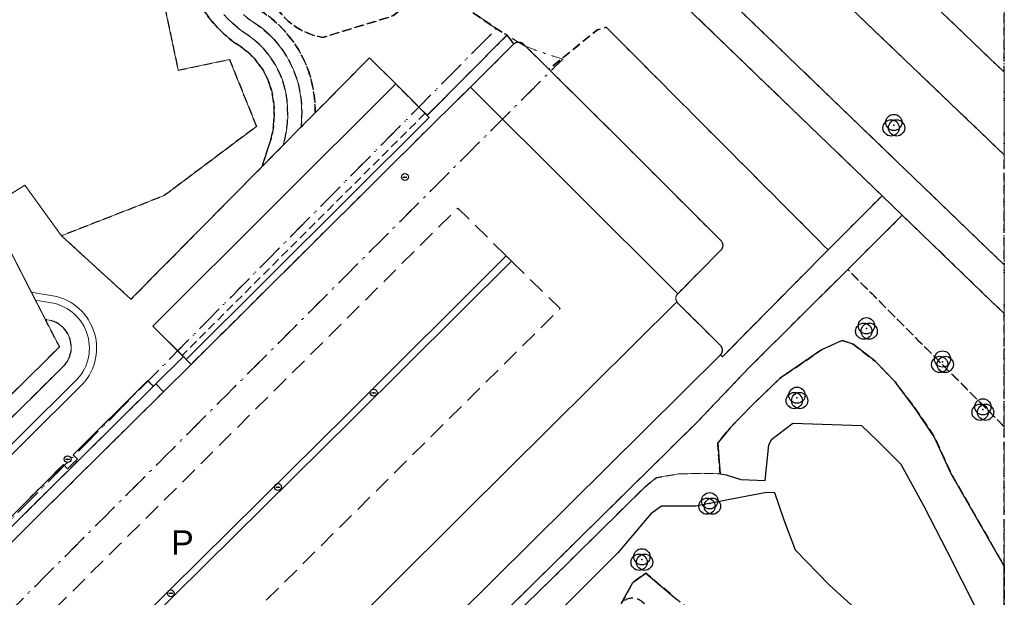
# Model space of a CAD drawing. Header units: millimetres. Extents: x 163952136 to 164152412, y 418752963 to 418954367.
# Tile 7 of 13: x 164079470 to 164152136, y 418811533 to 418854192. Entities that reach past the tile are written whole.
import ezdxf
from ezdxf.enums import TextEntityAlignment as Align

# ---------------------------------------------------------------- set-up
doc = ezdxf.new("R2010")
doc.units = ezdxf.units.MM
doc.header["$LTSCALE"] = 100
for name, pattern in [('DASHDOT', [25.4, 12.7, -6.35, 0, -6.35]), ('DIVIDE', [31.75, 12.7, -6.35, 0, -6.35, 0, -6.35]), ('HIDDEN', [9.525, 6.35, -3.175]), ('HIDDENX2', [19.05, 12.7, -6.35])]:
    doc.linetypes.add(name, pattern=pattern)
for name, color, linetype, lineweight in [('S--L9000_Perceel', 210, 'DIVIDE', 15), ('S--L9020_Pand', 2, 'Continuous', 0), ('S--L9041_Parkeren', 8, 'HIDDENX2', 0), ('S--L9041_Weg', 8, 'Continuous', 0), ('S--L9043_Water', 140, 'Continuous', 0), ('S--T$1--_ADERS_Straatnaam', 8, 'Continuous', 0), ('X--L$7--_Raster', 9, 'DASHDOT', 0)]:
    doc.layers.add(name, color=color, linetype=linetype, lineweight=lineweight)
for name, color, linetype in [('S--L9010_Onbegroeid', 15, 'HIDDEN'), ('S--L9033_Scheiding', 8, 'Continuous'), ('S--L9042_Begroeid', 8, 'HIDDEN'), ('S--L9042_BEPLANTING', 92, 'Continuous'), ('S--L9043_Water_Ondersteunend', 7, 'Continuous'), ('S--L9052_Put', 8, 'Continuous')]:
    doc.layers.add(name, color=color, linetype=linetype)
doc.styles.get("Standard").update_dxf_attribs({"font": 'arial.ttf'})

# ---------------------------------------------------------------- blocks, each defined once
blk = doc.blocks.new('PUT')
at = {"flags": 128}
blk.add_lwpolyline([(-150, 0), (150, 0)], dxfattribs=at)
blk.add_circle((0, 0), 250)
blk.add_point((0, 0))
blk = doc.blocks.new('VEGETATIEOBJECT')
for centre in [(0, 200), (-200, -200), (200, -200)]:
    blk.add_circle(centre, 600)
blk.add_point((0, 0))

msp = doc.modelspace()

# ---------------------------------------------------------------- linework, layer by layer
at = {"layer": 'S--L9000_Perceel', "flags": 128}
for points in [[(164034676, 418769905), (164011358, 418758431), (164015574, 418754367), (164152136, 418754367), (164152136, 418911753), (164129278, 418908797), (164124504, 418931642), (164062543, 418914781), (164064685, 418914044), (164066775, 418912790), (164068599, 418911186), (164069919, 418909127), (164071922, 418904757), (164073093, 418902636), (164074443, 418900624), (164076088, 418898854), (164077885, 418897235), (164079768, 418895721), (164083750, 418892959), (164085703, 418891522), (164089494, 418888496), (164091323, 418886920), (164093086, 418885257), (164094773, 418883511), (164096291, 418881617), (164097666, 418879622), (164098974, 418877581), (164101401, 418873386), (164103592, 418869064), (164104584, 418866861), (164105659, 418864692), (164108081, 418860496), (164109405, 418858465), (164110889, 418856556), (164112662, 418854913), (164114653, 418853526), (164116725, 418852259), (164117999, 418851769), (164119544, 418851288), (164069569, 418801304), (164070466, 418800469), (164040983, 418768823), (164037150, 418772480), (164034676, 418769905)], [(164017429, 418882327), (164017417, 418882174), (164016595, 418881350), (164013288, 418877804), (164011691, 418875994), (164010140, 418874140), (164005481, 418868545), (164003865, 418866746), (164002222, 418864965), (164000818, 418863507), (164000093, 418864197), (163995759, 418859870), (163993497, 418857676), (163978228, 418842896), (164048552, 418786658), (164114653, 418853526), (164112662, 418854913), (164110889, 418856556), (164109405, 418858465), (164108081, 418860496), (164105659, 418864692), (164104584, 418866861), (164103592, 418869064), (164101401, 418873386), (164098974, 418877581), (164097666, 418879622), (164096291, 418881617), (164094773, 418883511), (164093086, 418885257), (164091323, 418886920), (164089494, 418888496), (164085703, 418891522), (164083750, 418892959), (164079768, 418895721), (164077885, 418897235), (164076088, 418898854), (164074443, 418900624), (164073093, 418902636), (164071922, 418904757), (164069919, 418909127), (164068599, 418911186), (164066775, 418912790), (164064685, 418914044), (164062543, 418914781), (164062394, 418914833), (164059961, 418914983), (164056982, 418914508), (164054683, 418913701), (164052433, 418912779), (164050233, 418911768), (164048666, 418911005), (164048221, 418910884), (164017429, 418882327)], [(164003155, 418754367), (164011358, 418758431), (164034676, 418769905), (164037150, 418772480), (164040983, 418768823), (164070466, 418800469), (164069569, 418801304), (164119544, 418851288), (164117999, 418851769), (164116725, 418852259), (164114653, 418853526), (164048552, 418786658), (163978228, 418842896), (163978128, 418842731), (163975138, 418839834), (163970423, 418835484), (163964743, 418830471), (163964367, 418830142), (164026421, 418770616), (163993696, 418754745), (163993883, 418754367), (164003155, 418754367)]]:
    msp.add_lwpolyline(points, dxfattribs=at)
at = {"layer": 'S--L9010_Onbegroeid', "flags": 128}
for points in [[(164037315, 418894060), (164043396, 418900215), (164044719, 418901425), (164046096, 418902573), (164047524, 418903657), (164049000, 418904674), (164050521, 418905623), (164052084, 418906501), (164053685, 418907307), (164053998, 418907465), (164054320, 418907601), (164054651, 418907715), (164054989, 418907806), (164055332, 418907874), (164055680, 418907918), (164056029, 418907939), (164056435, 418907929), (164056840, 418907893), (164057243, 418907833), (164057640, 418907748), (164058032, 418907638), (164058416, 418907505), (164058791, 418907348), (164059156, 418907169), (164059509, 418906967), (164059849, 418906744), (164060174, 418906500), (164061276, 418905546), (164065009, 418902276), (164068230, 418899569), (164070689, 418897668), (164075026, 418894162), (164077045, 418892641), (164078547, 418891580), (164079497, 418890786), (164080415, 418889956), (164081302, 418889092), (164082154, 418888194), (164082972, 418887265), (164083754, 418886305), (164084498, 418885316), (164086495, 418882413), (164088330, 418879965), (164088488, 418879742), (164088661, 418879530), (164088847, 418879329), (164089045, 418879140), (164089256, 418878965), (164089477, 418878804), (164089708, 418878658), (164090192, 418878387), (164090673, 418878113), (164091154, 418877836), (164091632, 418877556), (164092109, 418877274), (164092584, 418876988), (164093058, 418876700), (164093323, 418876550), (164093578, 418876386), (164093824, 418876206), (164094058, 418876013), (164094281, 418875807), (164094492, 418875588), (164094690, 418875357), (164094998, 418874871), (164095270, 418874365), (164095507, 418873841), (164095707, 418873302), (164095868, 418872751), (164095991, 418872189), (164096074, 418871620), (164096104, 418870970), (164096123, 418870319), (164096132, 418869668), (164096129, 418869017), (164096115, 418868366), (164096091, 418867716), (164096055, 418867066), (164095919, 418866448), (164095763, 418865834), (164095586, 418865226), (164095390, 418864624), (164095173, 418864030), (164094937, 418863442), (164094681, 418862863), (164094039, 418861533), (164093929, 418861263), (164093835, 418860987), (164093758, 418860706), (164093698, 418860421), (164093656, 418860133), (164093632, 418859842), (164093625, 418859551), (164093658, 418859088), (164093721, 418858629), (164093814, 418858175), (164093938, 418857728), (164094091, 418857290), (164094272, 418856863), (164094482, 418856450), (164094718, 418856051), (164094980, 418855668), (164095267, 418855304), (164095578, 418854960), (164095911, 418854637), (164096264, 418854337), (164096637, 418854061), (164097027, 418853810), (164097452, 418853484), (164097853, 418853130), (164098229, 418852749), (164098577, 418852342), (164098897, 418851913), (164099186, 418851462), (164099443, 418850993), (164099668, 418850507), (164099858, 418850006), (164100013, 418849494), (164100132, 418848972), (164100194, 418848586), (164100239, 418848198), (164100269, 418847809), (164100282, 418847418), (164100280, 418847027), (164100262, 418846637), (164100227, 418846248), (164101283, 418847318), (164101279, 418847582), (164101268, 418847845), (164101251, 418848108), (164101227, 418848371), (164101196, 418848633), (164101159, 418848894), (164101115, 418849154), (164100980, 418849748), (164100804, 418850331), (164100587, 418850900), (164100332, 418851453), (164100038, 418851987), (164099708, 418852499), (164099343, 418852987), (164098945, 418853448), (164098516, 418853880), (164098057, 418854281), (164097572, 418854649), (164097235, 418854863), (164096913, 418855098), (164096607, 418855355), (164096320, 418855631), (164096051, 418855926), (164095802, 418856238), (164095575, 418856566), (164095370, 418856908), (164095189, 418857263), (164095031, 418857630), (164094898, 418858006), (164094791, 418858390), (164094709, 418858781), (164094654, 418859176), (164094625, 418859574), (164094631, 418859800), (164094650, 418860025), (164094683, 418860249), (164094729, 418860470), (164094788, 418860688), (164094861, 418860903), (164094946, 418861112), (164095585, 418862436), (164096507, 418864346), (164096768, 418868870), (164096795, 418869005), (164096828, 418869140), (164096867, 418869272), (164096911, 418869403), (164096960, 418869532), (164097016, 418869659), (164097076, 418869783), (164097071, 418871702), (164096978, 418872350), (164096840, 418872989), (164096656, 418873617), (164096429, 418874231), (164096158, 418874826), (164095846, 418875401), (164095494, 418875953), (164095260, 418876230), (164095009, 418876494), (164094744, 418876742), (164094465, 418876974), (164094173, 418877190), (164093869, 418877389), (164093554, 418877569), (164093080, 418877857), (164092605, 418878142), (164092128, 418878424), (164091650, 418878704), (164091170, 418878981), (164090688, 418879255), (164090205, 418879526), (164090027, 418879639), (164089857, 418879764), (164089696, 418879900), (164089544, 418880046), (164089402, 418880202), (164089270, 418880367), (164089150, 418880540), (164087307, 418882997), (164085315, 418885893), (164084547, 418886914), (164083740, 418887905), (164082896, 418888864), (164082017, 418889791), (164081102, 418890683), (164080154, 418891540), (164079174, 418892360), (164077635, 418893449), (164075641, 418894950), (164071310, 418898453), (164068857, 418900347), (164065660, 418903035), (164064707, 418903705), (164061308, 418906526), (164060966, 418906875), (164060600, 418907200), (164060214, 418907500), (164059807, 418907772), (164059383, 418908015), (164058944, 418908229), (164058490, 418908413), (164058025, 418908565), (164057551, 418908684), (164057070, 418908771), (164056584, 418908825), (164056526, 418908837), (164056468, 418908851), (164056411, 418908866), (164056354, 418908882), (164056297, 418908900), (164056241, 418908920), (164056186, 418908941), (164055747, 418908927), (164055309, 418908882), (164054876, 418908805), (164054450, 418908698), (164054032, 418908561), (164053625, 418908394), (164053231, 418908199), (164051591, 418907372), (164049991, 418906471), (164048433, 418905498), (164046922, 418904455), (164045459, 418903344), (164044049, 418902168), (164042694, 418900928), (164036609, 418894769), (164009153, 418867927), (164009829, 418867219), (164014255, 418871660), (164037315, 418894060)], [(164096461, 418852948), (164096017, 418853237), (164095592, 418853555), (164095190, 418853900), (164094811, 418854271), (164094458, 418854666), (164094131, 418855084), (164093833, 418855522), (164093564, 418855979), (164093327, 418856453), (164093121, 418856942), (164092947, 418857443), (164092808, 418857954), (164092702, 418858474), (164092631, 418858999), (164092595, 418859528), (164092603, 418859887), (164092632, 418860244), (164092684, 418860599), (164092757, 418860951), (164092852, 418861297), (164092968, 418861636), (164093105, 418861968), (164093750, 418863302), (164093987, 418863840), (164094207, 418864385), (164094408, 418864936), (164094592, 418865495), (164094757, 418866059), (164094903, 418866628), (164095031, 418867201), (164095064, 418867820), (164095087, 418868439), (164095099, 418869058), (164095102, 418869678), (164095094, 418870297), (164095075, 418870916), (164095047, 418871535), (164094974, 418872022), (164094868, 418872504), (164094730, 418872977), (164094559, 418873439), (164094357, 418873889), (164094125, 418874323), (164093863, 418874741), (164093704, 418874924), (164093534, 418875098), (164093354, 418875262), (164093165, 418875415), (164092968, 418875556), (164092763, 418875686), (164092550, 418875804), (164092076, 418876092), (164091600, 418876378), (164091123, 418876661), (164090644, 418876941), (164090164, 418877218), (164089682, 418877492), (164089198, 418877764), (164088912, 418877944), (164088638, 418878142), (164088377, 418878357), (164088131, 418878588), (164087900, 418878835), (164087686, 418879096), (164087489, 418879371), (164085658, 418881812), (164083656, 418884722), (164083598, 418884802), (164083539, 418884882), (164083480, 418884962), (164083421, 418885042), (164083362, 418885121), (164083303, 418885201), (164083243, 418885280), (164082625, 418884437), (164082839, 418884146), (164084846, 418881228), (164086673, 418878792), (164086907, 418878468), (164087162, 418878159), (164087436, 418877867), (164087729, 418877594), (164088038, 418877340), (164088363, 418877107), (164088703, 418876895), (164089188, 418876623), (164089670, 418876348), (164090152, 418876070), (164090631, 418875790), (164091109, 418875506), (164091585, 418875220), (164092060, 418874931), (164092221, 418874843), (164092377, 418874747), (164092528, 418874642), (164092672, 418874528), (164092809, 418874407), (164092939, 418874277), (164093062, 418874141), (164093279, 418873789), (164093472, 418873424), (164093640, 418873046), (164093782, 418872658), (164093898, 418872262), (164093988, 418871858), (164094050, 418871450), (164094077, 418870862), (164094094, 418870274), (164094102, 418869686), (164094100, 418869098), (164094088, 418868509), (164094067, 418867922), (164094037, 418867334), (164093917, 418866804), (164093780, 418866278), (164093626, 418865757), (164093455, 418865241), (164093268, 418864730), (164093065, 418864226), (164092845, 418863729), (164092199, 418862391), (164092036, 418861999), (164091898, 418861597), (164091786, 418861188), (164091699, 418860772), (164091638, 418860352), (164091603, 418859929), (164091595, 418859504), (164091635, 418858911), (164091713, 418858322), (164091831, 418857740), (164091986, 418857167), (164092179, 418856605), (164092408, 418856057), (164092673, 418855525), (164092972, 418855012), (164093305, 418854519), (164093669, 418854050), (164094064, 418853606), (164094486, 418853188), (164094936, 418852800), (164095410, 418852441), (164095906, 418852115), (164096210, 418851876), (164096498, 418851616), (164096767, 418851338), (164097017, 418851042), (164097246, 418850730), (164097454, 418850403), (164097638, 418850063), (164097800, 418849711), (164097937, 418849349), (164098049, 418848978), (164098136, 418848601), (164098203, 418848146), (164098242, 418847687), (164098253, 418847227), (164098236, 418846767), (164098191, 418846309), (164098118, 418845855), (164098018, 418845406), (164097355, 418843338), (164098926, 418844930), (164099060, 418845469), (164099160, 418846016), (164099223, 418846568), (164099251, 418847123), (164099243, 418847679), (164099199, 418848233), (164099119, 418848783), (164099017, 418849231), (164098884, 418849672), (164098721, 418850102), (164098529, 418850520), (164098308, 418850923), (164098061, 418851311), (164097787, 418851681), (164097489, 418852031), (164097168, 418852360), (164096824, 418852666), (164096461, 418852948)]]:
    msp.add_lwpolyline(points, dxfattribs=at)
at = {"layer": 'S--L9020_Pand', "flags": 128}
for points in [[(164055596, 418856814), (164045127, 418848178), (164046107, 418846623), (164040135, 418839256), (164050571, 418820995), (164047471, 418816714), (164048307, 418815320), (164046726, 418812997), (164050525, 418806752), (164053632, 418808698), (164058337, 418806162), (164082397, 418830025), (164077139, 418840265), (164079853, 418841966), (164082561, 418838230), (164090144, 418841202), (164096946, 418846305), (164094955, 418851250), (164091161, 418850465), (164088536, 418862912)], [(164109695, 418846971), (164109539, 418847127), (164107223, 418849449), (164089296, 418831570), (164091551, 418829309), (164091768, 418829092), (164109695, 418846971)]]:
    msp.add_lwpolyline(points, dxfattribs=at)
at = {"layer": 'S--L9033_Scheiding', "flags": 128}
for points in [[(164109539, 418847127), (164115434, 418853057)], [(164053631, 418791569), (164064286, 418802192), (164079213, 418817087), (164089336, 418827115), (164089510, 418827287), (164091492, 418829251), (164091551, 418829309)]]:
    msp.add_lwpolyline(points, dxfattribs=at)
at = {"layer": 'S--L9041_Parkeren', "flags": 128}
msp.add_lwpolyline([(164075247, 418803958), (164076236, 418804894), (164086891, 418815475), (164111807, 418840284), (164115379, 418836740), (164115756, 418836365), (164119359, 418832859), (164107439, 418821030), (164083799, 418797534), (164082867, 418796593), (164067692, 418781515), (164064196, 418785155), (164063831, 418785532), (164060283, 418789058), (164075247, 418803958)], dxfattribs=at)
at = {"layer": 'S--L9041_Weg', "flags": 128}
for points in [[(164152136, 418836081), (164097641, 418888609)], [(164095925, 418886709), (164143115, 418841189), (164144604, 418839753), (164151202, 418833388), (164152136, 418832487), (164152136, 418836081)], [(164152136, 418850304), (164126096, 418875270)], [(164120964, 418874073), (164152136, 418844201), (164152136, 418850304)], [(164094811, 418854271), (164095190, 418853900), (164095592, 418853555), (164096017, 418853237), (164096461, 418852948), (164096824, 418852666), (164097168, 418852360), (164097489, 418852031), (164097787, 418851681), (164098061, 418851311), (164098308, 418850923), (164098529, 418850520), (164098721, 418850102), (164098884, 418849672), (164099017, 418849231), (164099119, 418848783), (164099199, 418848233), (164099243, 418847679), (164099251, 418847123), (164099223, 418846568), (164099160, 418846016), (164099060, 418845469), (164098926, 418844930), (164100227, 418846248), (164100262, 418846637), (164100280, 418847027), (164100282, 418847418), (164100269, 418847809), (164100239, 418848198), (164100194, 418848586), (164100132, 418848972), (164100013, 418849494), (164099858, 418850006), (164099668, 418850507), (164099443, 418850993), (164099186, 418851462), (164098897, 418851913), (164098577, 418852342), (164098229, 418852749), (164097853, 418853130), (164097452, 418853484), (164097027, 418853810), (164096637, 418854061), (164096264, 418854337)], [(164118521, 418850537), (164116652, 418852390), (164116627, 418852414), (164116601, 418852436), (164116573, 418852456), (164116544, 418852474), (164116514, 418852491), (164116482, 418852505), (164116450, 418852517), (164116417, 418852526), (164116384, 418852534), (164116350, 418852539), (164116315, 418852541), (164116281, 418852542), (164116247, 418852540), (164116213, 418852536), (164116179, 418852529), (164116146, 418852520), (164116113, 418852509), (164116082, 418852495), (164116051, 418852480), (164116021, 418852462), (164115993, 418852443), (164115966, 418852421), (164115941, 418852398), (164112744, 418849219), (164128030, 418833953), (164131216, 418837162), (164131239, 418837188), (164131260, 418837215), (164131279, 418837244), (164131296, 418837274), (164131312, 418837305), (164131325, 418837337), (164131336, 418837370), (164131344, 418837403), (164131351, 418837437), (164131355, 418837472), (164131357, 418837506), (164131357, 418837541), (164131354, 418837575), (164131349, 418837609), (164131342, 418837643), (164131333, 418837676), (164131321, 418837709), (164131307, 418837741), (164131292, 418837772), (164131274, 418837801), (164131254, 418837830), (164131232, 418837856), (164131209, 418837882), (164123750, 418845351), (164118521, 418850537)], [(164070829, 418809478), (164082695, 418821340), (164082993, 418821027), (164083265, 418821286), (164083733, 418821733), (164083419, 418822047), (164088915, 418827514), (164089097, 418827341), (164089336, 418827115), (164089510, 418827287), (164091492, 418829251), (164091551, 418829309), (164091462, 418829398), (164089296, 418831570), (164107223, 418849449), (164105284, 418851371), (164101283, 418847318), (164100227, 418846248), (164098926, 418844930), (164097355, 418843338), (164087685, 418833540), (164082561, 418838230), (164079853, 418841966), (164077139, 418840265), (164080316, 418834078), (164081023, 418833952), (164082218, 418833739)], [(164100802, 418806356), (164112308, 418817793), (164127968, 418833359), (164127951, 418833388), (164127937, 418833419), (164127924, 418833450), (164127914, 418833482), (164127906, 418833515), (164127901, 418833549), (164127897, 418833582), (164127896, 418833616), (164127897, 418833650), (164127901, 418833683), (164127906, 418833716), (164127915, 418833749), (164127925, 418833781), (164127937, 418833813), (164127952, 418833843), (164127969, 418833873), (164127987, 418833901), (164128008, 418833928), (164128030, 418833953), (164112744, 418849219), (164110044, 418846559), (164092115, 418828738), (164090095, 418826717), (164080904, 418817615), (164054641, 418791443)], [(164102221, 418797517), (164113622, 418808838), (164129385, 418824388), (164133333, 418828528), (164140577, 418835742), (164144604, 418839753), (164143115, 418841189), (164139135, 418837191), (164136918, 418834963), (164131525, 418829495), (164131333, 418829301), (164131185, 418829447), (164100529, 418799033), (164102221, 418797517)], [(164104092, 418824728), (164115756, 418836365), (164115379, 418836740), (164103719, 418825097), (164090602, 418812144), (164079809, 418801437), (164080215, 418801073), (164090891, 418811689), (164104092, 418824728)], [(164083921, 418827087), (164084110, 418827279), (164084285, 418827483), (164084446, 418827699), (164084592, 418827926), (164084722, 418828162), (164084835, 418828406), (164084932, 418828658), (164085011, 418828915), (164085072, 418829177), (164085115, 418829443), (164085140, 418829711), (164085146, 418829981), (164085134, 418830250), (164085103, 418830517), (164085055, 418830782), (164084988, 418831043), (164084903, 418831299), (164084801, 418831548), (164084683, 418831790), (164084548, 418832023), (164084397, 418832246), (164084232, 418832459), (164084052, 418832659), (164083859, 418832847), (164083654, 418833022), (164083437, 418833181), (164083209, 418833326), (164082973, 418833454), (164082728, 418833566), (164082476, 418833661), (164082218, 418833739), (164081023, 418833952), (164080316, 418834078), (164080620, 418833486), (164080930, 418833430), (164082103, 418833222), (164082325, 418833154), (164082542, 418833070), (164082753, 418832972), (164082957, 418832860), (164083153, 418832734), (164083339, 418832595), (164083516, 418832444), (164083681, 418832281), (164083836, 418832107), (164083978, 418831923), (164084107, 418831730), (164084222, 418831528), (164084324, 418831319), (164084411, 418831103), (164084483, 418830882), (164084540, 418830656), (164084581, 418830427), (164084607, 418830196), (164084616, 418829964), (164084610, 418829732), (164084588, 418829500), (164084550, 418829271), (164084496, 418829044), (164084428, 418828822), (164084344, 418828605), (164084245, 418828395), (164084133, 418828191), (164084006, 418827996), (164083867, 418827810), (164083715, 418827633), (164083552, 418827468), (164052351, 418796472)], [(164052351, 418796472), (164083552, 418827468), (164083715, 418827633), (164083867, 418827810), (164084006, 418827996), (164084133, 418828191), (164084245, 418828395), (164084344, 418828605), (164084428, 418828822), (164084496, 418829044), (164084550, 418829271), (164084588, 418829500), (164084610, 418829732), (164084616, 418829964), (164084607, 418830196), (164084581, 418830427), (164084540, 418830656), (164084483, 418830882), (164084411, 418831103), (164084324, 418831319), (164084222, 418831528), (164084107, 418831730), (164083978, 418831923), (164083836, 418832107), (164083681, 418832281), (164083516, 418832444), (164083339, 418832595), (164083153, 418832734), (164082957, 418832860), (164082753, 418832972), (164082542, 418833070), (164082325, 418833154), (164082103, 418833222), (164080930, 418833430), (164080620, 418833486), (164080744, 418833245), (164081365, 418832035), (164081504, 418832022), (164081641, 418832000), (164081776, 418831968), (164081910, 418831927), (164082039, 418831877), (164082166, 418831818), (164082287, 418831751), (164082404, 418831676), (164082516, 418831592), (164082621, 418831502), (164082721, 418831404), (164082813, 418831300), (164082897, 418831189), (164082974, 418831073), (164083043, 418830952), (164083104, 418830827), (164083155, 418830698), (164083198, 418830565), (164083232, 418830430), (164083256, 418830293), (164083271, 418830155), (164083276, 418830016), (164083271, 418829876), (164083258, 418829738), (164083234, 418829601), (164083202, 418829465), (164083160, 418829333), (164083109, 418829203), (164083049, 418829077), (164082981, 418828956), (164082905, 418828840), (164082821, 418828729), (164082729, 418828624), (164082631, 418828525), (164082526, 418828434), (164077685, 418823625)], [(164082218, 418833739), (164082476, 418833661), (164082728, 418833566), (164082973, 418833454), (164083209, 418833326), (164083437, 418833181), (164083654, 418833022), (164083859, 418832847), (164084052, 418832659), (164084232, 418832459), (164084397, 418832246), (164084548, 418832023), (164084683, 418831790), (164084801, 418831548), (164084903, 418831299), (164084988, 418831043), (164085055, 418830782), (164085103, 418830517), (164085134, 418830250), (164085146, 418829981), (164085140, 418829711), (164085115, 418829443), (164085072, 418829177), (164085011, 418828915), (164084932, 418828658), (164084835, 418828406), (164084722, 418828162), (164084592, 418827926), (164084446, 418827699), (164084285, 418827483), (164084110, 418827279), (164083921, 418827087), (164052724, 418796096)], [(164100529, 418799033), (164131185, 418829447), (164131207, 418829473), (164131228, 418829501), (164131246, 418829530), (164131263, 418829560), (164131278, 418829591), (164131290, 418829623), (164131300, 418829656), (164131308, 418829689), (164131314, 418829723), (164131317, 418829758), (164131318, 418829792), (164131317, 418829826), (164131313, 418829861), (164131307, 418829895), (164131299, 418829928), (164131288, 418829961), (164131275, 418829993), (164131261, 418830024), (164131244, 418830054), (164131225, 418830082), (164131204, 418830110), (164131181, 418830136), (164131157, 418830160), (164128028, 418833280), (164128018, 418833291), (164128009, 418833301), (164128000, 418833312), (164127992, 418833324), (164127984, 418833335), (164127976, 418833347), (164127968, 418833359)], [(164127968, 418833359), (164112308, 418817793), (164100802, 418806356)], [(164092115, 418828738), (164091768, 418829092), (164091551, 418829309), (164091492, 418829251), (164089510, 418827287), (164090095, 418826717), (164092115, 418828738)], [(164052724, 418796096), (164083921, 418827087)]]:
    msp.add_lwpolyline(points, dxfattribs=at)
at = {"layer": 'S--L9042_Begroeid', "flags": 128}
for points in [[(164152136, 418844201), (164120964, 418874073), (164071525, 418921721), (164069504, 418923635), (164068757, 418924319), (164068732, 418924341), (164068705, 418924361), (164068677, 418924379), (164068648, 418924396), (164068618, 418924410), (164068587, 418924422), (164068555, 418924431), (164068522, 418924439), (164068489, 418924444), (164068456, 418924447), (164068423, 418924447), (164068389, 418924445), (164068356, 418924441), (164068323, 418924434), (164068291, 418924425), (164068260, 418924414), (164068229, 418924401), (164068200, 418924385), (164068171, 418924368), (164068144, 418924348), (164068118, 418924327), (164068094, 418924304), (164068072, 418924279), (164065285, 418921422), (164065263, 418921397), (164065243, 418921371), (164065224, 418921343), (164065208, 418921314), (164065193, 418921284), (164065181, 418921253), (164065171, 418921221), (164065163, 418921188), (164065158, 418921155), (164065155, 418921122), (164065154, 418921089), (164065156, 418921055), (164065160, 418921022), (164065166, 418920990), (164065174, 418920957), (164065185, 418920926), (164065198, 418920895), (164065211, 418920868), (164065226, 418920843), (164065242, 418920818), (164065260, 418920794), (164065279, 418920772), (164065300, 418920751), (164065322, 418920731), (164065841, 418920225), (164066648, 418919445), (164067688, 418918453), (164072273, 418913718), (164076889, 418909014), (164081536, 418904340), (164086213, 418899697), (164090922, 418895086), (164097641, 418888609), (164152136, 418836081), (164152136, 418844201)], [(164143115, 418841189), (164095925, 418886709), (164087031, 418895288), (164082608, 418899636), (164078213, 418904011), (164073845, 418908414), (164069505, 418912844), (164064837, 418917582), (164063595, 418918942), (164063081, 418919410), (164063041, 418919446), (164061672, 418917682), (164058417, 418914749), (164059931, 418914991), (164062358, 418914846), (164064649, 418914043), (164066732, 418912788), (164068572, 418911168), (164069867, 418909117), (164071880, 418904754), (164073056, 418902632), (164074403, 418900623), (164076045, 418898848), (164077848, 418897230), (164079739, 418895715), (164085666, 418891517), (164089444, 418888489), (164091288, 418886904), (164093057, 418885245), (164094735, 418883503), (164096239, 418881616), (164097625, 418879616), (164098928, 418877556), (164101372, 418873379), (164103560, 418869063), (164104541, 418866843), (164105614, 418864685), (164108038, 418860493), (164109362, 418858456), (164110988, 418856588), (164112625, 418854914), (164114625, 418853538), (164115434, 418853057), (164115941, 418852398), (164115966, 418852421), (164115993, 418852443), (164116021, 418852462), (164116051, 418852480), (164116082, 418852495), (164116113, 418852509), (164116146, 418852520), (164116179, 418852529), (164116213, 418852536), (164116247, 418852540), (164116281, 418852542), (164116315, 418852541), (164116350, 418852539), (164116384, 418852534), (164116417, 418852526), (164116450, 418852517), (164116482, 418852505), (164116514, 418852491), (164116544, 418852474), (164116573, 418852456), (164116601, 418852436), (164116627, 418852414), (164116652, 418852390), (164118521, 418850537), (164122109, 418853447), (164122761, 418853632), (164123100, 418853292), (164139135, 418837191), (164143115, 418841189)], [(164016562, 418881368), (164011652, 418875999), (164006887, 418870301), (164009153, 418867927), (164036609, 418894769), (164042694, 418900928), (164044049, 418902168), (164045459, 418903344), (164046922, 418904455), (164048433, 418905498), (164049991, 418906471), (164051591, 418907372), (164053231, 418908199), (164053625, 418908394), (164054032, 418908561), (164054450, 418908698), (164054876, 418908805), (164055309, 418908882), (164055747, 418908927), (164056186, 418908941), (164056045, 418909002), (164055909, 418909073), (164055777, 418909153), (164055652, 418909241), (164055532, 418909338), (164055420, 418909443), (164055315, 418909555), (164055218, 418909674), (164055129, 418909800), (164055049, 418909931), (164054978, 418910068), (164054917, 418910208), (164054865, 418910353), (164054824, 418910501), (164054792, 418910652), (164054771, 418910804), (164054760, 418910957), (164054760, 418911111), (164054770, 418911264), (164054791, 418911416), (164054822, 418911567), (164054863, 418911715), (164054914, 418911860), (164054975, 418912001), (164055045, 418912138), (164055125, 418912269), (164055213, 418912395), (164055711, 418912604), (164056221, 418912779), (164056742, 418912921), (164057271, 418913028), (164057806, 418913101), (164058345, 418913138), (164058885, 418913140), (164059424, 418913107), (164059959, 418913038), (164060489, 418912934), (164061011, 418912796), (164061523, 418912624), (164062022, 418912419), (164062507, 418912182), (164062975, 418911913), (164066457, 418909629), (164066803, 418909356), (164067128, 418909059), (164067431, 418908739), (164067711, 418908399), (164067964, 418908038), (164068192, 418907661), (164068391, 418907268), (164068436, 418907065), (164068468, 418906859), (164068487, 418906651), (164068492, 418906442), (164068484, 418906234), (164068462, 418906027), (164068426, 418905821), (164068378, 418905619), (164068316, 418905419), (164068242, 418905225), (164068155, 418905035), (164068056, 418904852), (164067946, 418904675), (164067824, 418904506), (164067692, 418904345), (164067549, 418904193), (164067397, 418904050), (164067299, 418903949), (164067195, 418903855), (164067085, 418903767), (164066969, 418903688), (164066847, 418903617), (164066722, 418903554), (164066592, 418903499), (164066459, 418903454), (164066323, 418903417), (164066185, 418903390), (164066046, 418903372), (164065906, 418903363), (164065765, 418903365), (164065625, 418903375), (164065486, 418903395), (164065348, 418903424), (164065213, 418903463), (164065081, 418903510), (164064952, 418903567), (164064827, 418903632), (164064707, 418903705), (164065660, 418903035), (164068857, 418900347), (164071310, 418898453), (164075641, 418894950), (164077635, 418893449), (164079174, 418892360), (164080154, 418891540), (164081102, 418890683), (164082017, 418889791), (164082896, 418888864), (164083740, 418887905), (164084547, 418886914), (164085315, 418885893), (164087307, 418882997), (164089150, 418880540), (164089270, 418880367), (164089402, 418880202), (164089544, 418880046), (164089696, 418879900), (164089857, 418879764), (164090027, 418879639), (164090205, 418879526), (164090688, 418879255), (164091170, 418878981), (164091650, 418878704), (164092128, 418878424), (164092605, 418878142), (164093080, 418877857), (164093554, 418877569), (164093869, 418877389), (164094173, 418877190), (164094465, 418876974), (164094744, 418876742), (164095009, 418876494), (164095260, 418876230), (164095494, 418875953), (164095846, 418875401), (164096158, 418874826), (164096429, 418874231), (164096656, 418873617), (164096840, 418872989), (164096978, 418872350), (164097071, 418871702), (164097076, 418869783), (164097182, 418869973), (164097299, 418870156), (164097429, 418870330), (164097570, 418870495), (164097722, 418870651), (164097883, 418870796), (164098054, 418870931), (164098234, 418871053), (164098421, 418871164), (164098557, 418871230), (164098697, 418871286), (164098841, 418871333), (164098987, 418871370), (164099136, 418871397), (164099286, 418871414), (164099437, 418871420), (164099588, 418871416), (164099738, 418871402), (164099888, 418871378), (164100035, 418871344), (164100179, 418871299), (164100320, 418871245), (164100457, 418871182), (164100590, 418871109), (164100717, 418871027), (164100838, 418870937), (164100953, 418870839), (164101061, 418870733), (164101162, 418870621), (164101254, 418870501), (164101338, 418870376), (164101414, 418870245), (164102125, 418869047), (164105137, 418863252), (164107953, 418858051), (164108033, 418857890), (164108103, 418857723), (164108161, 418857552), (164108208, 418857378), (164108242, 418857201), (164108265, 418857022), (164108276, 418856842), (164108275, 418856662), (164108262, 418856482), (164108237, 418856303), (164108199, 418856127), (164108151, 418855953), (164108090, 418855783), (164108019, 418855618), (164107936, 418855457), (164107843, 418855303), (164107740, 418855155), (164107627, 418855014), (164107505, 418854881), (164107374, 418854757), (164107236, 418854642), (164107090, 418854536), (164106937, 418854440), (164101850, 418852888), (164101499, 418852954), (164101153, 418853045), (164100815, 418853161), (164100486, 418853300), (164100168, 418853464), (164099863, 418853649), (164099572, 418853856), (164099296, 418854084), (164099038, 418854331), (164098798, 418854595), (164098578, 418854877), (164098378, 418855173), (164098201, 418855483), (164098046, 418855806), (164097915, 418856138), (164096463, 418859779), (164096306, 418860853), (164096507, 418864346), (164095585, 418862436), (164094946, 418861112), (164094861, 418860903), (164094788, 418860688), (164094729, 418860470), (164094683, 418860249), (164094650, 418860025), (164094631, 418859800), (164094625, 418859574), (164094654, 418859176), (164094709, 418858781), (164094791, 418858390), (164094898, 418858006), (164095031, 418857630), (164095189, 418857263), (164095370, 418856908), (164095575, 418856566), (164095802, 418856238), (164096051, 418855926), (164096320, 418855631), (164096607, 418855355), (164096913, 418855098), (164097235, 418854863), (164097572, 418854649), (164098057, 418854281), (164098516, 418853880), (164098945, 418853448), (164099343, 418852987), (164099708, 418852499), (164100038, 418851987), (164100332, 418851453), (164100587, 418850900), (164100804, 418850331), (164100980, 418849748), (164101115, 418849154), (164101159, 418848894), (164101196, 418848633), (164101227, 418848371), (164101251, 418848108), (164101268, 418847845), (164101279, 418847582), (164101283, 418847318), (164105284, 418851371), (164107223, 418849449), (164109389, 418847278), (164109539, 418847127), (164115434, 418853057), (164114625, 418853538), (164112625, 418854914), (164110988, 418856588), (164109362, 418858456), (164108038, 418860493), (164105614, 418864685), (164104541, 418866843), (164103560, 418869063), (164101372, 418873379), (164098928, 418877556), (164097625, 418879616), (164096239, 418881616), (164094735, 418883503), (164093057, 418885245), (164091288, 418886904), (164089444, 418888489), (164085666, 418891517), (164079739, 418895715), (164077848, 418897230), (164076045, 418898848), (164074403, 418900623), (164073056, 418902632), (164071880, 418904754), (164069867, 418909117), (164068572, 418911168), (164066732, 418912788), (164064649, 418914043), (164062358, 418914846), (164059931, 418914991), (164058417, 418914749), (164056943, 418914513), (164054638, 418913711), (164052401, 418912788), (164045846, 418909650), (164041654, 418907198), (164039790, 418905622), (164038134, 418903917), (164036581, 418902052), (164035163, 418900077), (164032643, 418895940), (164031191, 418893991), (164029555, 418892220), (164027715, 418890638), (164021903, 418886276), (164018262, 418883072), (164016562, 418881368)], [(164092199, 418862391), (164092845, 418863729), (164093065, 418864226), (164093268, 418864730), (164093455, 418865241), (164093626, 418865757), (164093780, 418866278), (164093917, 418866804), (164094037, 418867334), (164094067, 418867922), (164094088, 418868509), (164094100, 418869098), (164094102, 418869686), (164094094, 418870274), (164094077, 418870862), (164094050, 418871450), (164093988, 418871858), (164093898, 418872262), (164093782, 418872658), (164093640, 418873046), (164093472, 418873424), (164093279, 418873789), (164093062, 418874141), (164092939, 418874277), (164092809, 418874407), (164092672, 418874528), (164092528, 418874642), (164092377, 418874747), (164092221, 418874843), (164092060, 418874931), (164091585, 418875220), (164091109, 418875506), (164090631, 418875790), (164090152, 418876070), (164089670, 418876348), (164089188, 418876623), (164088703, 418876895), (164088363, 418877107), (164088038, 418877340), (164087729, 418877594), (164087436, 418877867), (164087162, 418878159), (164086907, 418878468), (164086673, 418878792), (164084846, 418881228), (164082839, 418884146), (164082625, 418884437), (164079712, 418880463), (164092710, 418873187), (164092578, 418868091), (164088536, 418862912), (164091161, 418850465), (164094955, 418851250), (164096946, 418846305), (164090317, 418841332), (164090144, 418841202), (164085120, 418839233), (164082561, 418838230), (164087685, 418833540), (164097355, 418843338), (164098018, 418845406), (164098118, 418845855), (164098191, 418846309), (164098236, 418846767), (164098253, 418847227), (164098242, 418847687), (164098203, 418848146), (164098136, 418848601), (164098049, 418848978), (164097937, 418849349), (164097800, 418849711), (164097638, 418850063), (164097454, 418850403), (164097246, 418850730), (164097017, 418851042), (164096767, 418851338), (164096498, 418851616), (164096210, 418851876), (164095906, 418852115), (164095410, 418852441), (164094936, 418852800), (164094486, 418853188), (164094064, 418853606), (164093669, 418854050), (164093305, 418854519), (164092972, 418855012), (164092673, 418855525), (164092408, 418856057), (164092179, 418856605), (164091986, 418857167), (164091831, 418857740), (164091713, 418858322), (164091635, 418858911), (164091595, 418859504), (164091603, 418859929), (164091638, 418860352), (164091699, 418860772), (164091786, 418861188), (164091898, 418861597), (164092036, 418861999), (164092199, 418862391)], [(164136240, 418873082), (164129666, 418879386), (164126096, 418875270), (164152136, 418850304), (164152136, 418858024), (164137508, 418871881), (164136240, 418873082)], [(164097076, 418869783), (164097016, 418869659), (164096960, 418869532), (164096911, 418869403), (164096867, 418869272), (164096828, 418869140), (164096795, 418869005), (164096768, 418868870), (164096507, 418864346), (164096306, 418860853), (164096463, 418859779), (164097915, 418856138), (164098046, 418855806), (164098201, 418855483), (164098378, 418855173), (164098578, 418854877), (164098798, 418854595), (164099038, 418854331), (164099296, 418854084), (164099572, 418853856), (164099863, 418853649), (164100168, 418853464), (164100486, 418853300), (164100815, 418853161), (164101153, 418853045), (164101499, 418852954), (164101850, 418852888), (164106937, 418854440), (164107090, 418854536), (164107236, 418854642), (164107374, 418854757), (164107505, 418854881), (164107627, 418855014), (164107740, 418855155), (164107843, 418855303), (164107936, 418855457), (164108019, 418855618), (164108090, 418855783), (164108151, 418855953), (164108199, 418856127), (164108237, 418856303), (164108262, 418856482), (164108275, 418856662), (164108276, 418856842), (164108265, 418857022), (164108242, 418857201), (164108208, 418857378), (164108161, 418857552), (164108103, 418857723), (164108033, 418857890), (164107953, 418858051), (164105137, 418863252), (164102125, 418869047), (164101414, 418870245), (164101338, 418870376), (164101254, 418870501), (164101162, 418870621), (164101061, 418870733), (164100953, 418870839), (164100838, 418870937), (164100717, 418871027), (164100590, 418871109), (164100457, 418871182), (164100320, 418871245), (164100179, 418871299), (164100035, 418871344), (164099888, 418871378), (164099738, 418871402), (164099588, 418871416), (164099437, 418871420), (164099286, 418871414), (164099136, 418871397), (164098987, 418871370), (164098841, 418871333), (164098697, 418871286), (164098557, 418871230), (164098421, 418871164), (164098234, 418871053), (164098054, 418870931), (164097883, 418870796), (164097722, 418870651), (164097570, 418870495), (164097429, 418870330), (164097299, 418870156), (164097182, 418869973), (164097076, 418869783)], [(164123100, 418853292), (164122761, 418853632), (164122109, 418853447), (164118521, 418850537), (164123750, 418845351), (164131209, 418837882), (164131232, 418837856), (164131254, 418837830), (164131274, 418837801), (164131292, 418837772), (164131307, 418837741), (164131321, 418837709), (164131333, 418837676), (164131342, 418837643), (164131349, 418837609), (164131354, 418837575), (164131357, 418837541), (164131357, 418837506), (164131355, 418837472), (164131351, 418837437), (164131344, 418837403), (164131336, 418837370), (164131325, 418837337), (164131312, 418837305), (164131296, 418837274), (164131279, 418837244), (164131260, 418837215), (164131239, 418837188), (164131216, 418837162), (164128030, 418833953), (164128008, 418833928), (164127987, 418833901), (164127969, 418833873), (164127952, 418833843), (164127937, 418833813), (164127925, 418833781), (164127915, 418833749), (164127906, 418833716), (164127901, 418833683), (164127897, 418833650), (164127896, 418833616), (164127897, 418833582), (164127901, 418833549), (164127906, 418833515), (164127914, 418833482), (164127924, 418833450), (164127937, 418833419), (164127951, 418833388), (164127968, 418833359), (164127976, 418833347), (164127984, 418833335), (164127992, 418833324), (164128000, 418833312), (164128009, 418833301), (164128018, 418833291), (164128028, 418833280), (164131157, 418830160), (164131181, 418830136), (164131204, 418830110), (164131225, 418830082), (164131244, 418830054), (164131261, 418830024), (164131275, 418829993), (164131288, 418829961), (164131299, 418829928), (164131307, 418829895), (164131313, 418829861), (164131317, 418829826), (164131318, 418829792), (164131317, 418829758), (164131314, 418829723), (164131308, 418829689), (164131300, 418829656), (164131290, 418829623), (164131278, 418829591), (164131263, 418829560), (164131246, 418829530), (164131228, 418829501), (164131207, 418829473), (164131185, 418829447), (164131333, 418829301), (164131525, 418829495), (164136918, 418834963), (164139135, 418837191), (164123100, 418853292)], [(164091551, 418829309), (164091768, 418829092), (164092115, 418828738), (164110044, 418846559), (164112744, 418849219), (164115941, 418852398), (164115434, 418853057), (164109539, 418847127), (164109389, 418847278), (164091462, 418829398), (164091551, 418829309)], [(164151202, 418833388), (164144604, 418839753), (164140577, 418835742), (164145815, 418830483), (164147277, 418829015), (164152136, 418824136), (164152136, 418832487), (164151202, 418833388)], [(164152136, 418824136), (164147277, 418829015), (164145815, 418830483), (164140577, 418835742), (164133333, 418828528), (164129385, 418824388), (164113622, 418808838), (164102221, 418797517), (164104380, 418795582), (164104884, 418796074), (164104456, 418795983), (164104091, 418796207), (164103824, 418796522), (164103651, 418796940), (164103704, 418797704), (164104021, 418798366), (164104520, 418799059), (164118650, 418812805), (164125622, 418819696), (164126474, 418820375), (164128101, 418820652), (164129853, 418820711), (164131154, 418820665), (164131060, 418821874), (164130982, 418822944), (164131928, 418824076), (164133481, 418825679), (164135583, 418827718), (164138653, 418829819), (164140173, 418830509), (164140982, 418830218), (164142603, 418828974), (164144069, 418827446), (164145618, 418825410), (164146966, 418823395), (164148224, 418820650), (164152100, 418813881), (164152136, 418813821), (164152136, 418791033), (164148686, 418793374), (164144458, 418797308), (164139502, 418802581), (164130074, 418809641), (164127974, 418811378), (164125692, 418813325), (164124729, 418812634), (164123862, 418811070), (164123908, 418811128), (164123959, 418811182), (164124013, 418811232), (164124071, 418811279), (164124131, 418811321), (164124195, 418811359), (164124261, 418811392), (164124329, 418811421), (164124399, 418811444), (164124471, 418811463), (164124543, 418811476), (164124617, 418811485), (164124691, 418811488), (164124765, 418811486), (164124838, 418811479), (164124911, 418811466), (164124983, 418811448), (164125053, 418811426), (164125122, 418811398), (164125188, 418811366), (164125253, 418811329), (164125314, 418811288), (164125372, 418811242), (164138724, 418801020), (164138816, 418800947), (164138906, 418800870), (164138993, 418800791), (164139077, 418800708), (164139158, 418800623), (164139236, 418800534), (164139311, 418800443), (164146514, 418792371), (164146709, 418792143), (164146916, 418791927), (164147136, 418791723), (164147366, 418791532), (164147607, 418791353), (164147858, 418791189), (164148117, 418791039), (164152136, 418788531), (164152136, 418824136)], [(164082526, 418828434), (164082631, 418828525), (164082729, 418828624), (164082821, 418828729), (164082905, 418828840), (164082981, 418828956), (164083049, 418829077), (164083109, 418829203), (164083160, 418829333), (164083202, 418829465), (164083234, 418829601), (164083258, 418829738), (164083271, 418829876), (164083276, 418830016), (164083271, 418830155), (164083256, 418830293), (164083232, 418830430), (164083198, 418830565), (164083155, 418830698), (164083104, 418830827), (164083043, 418830952), (164082974, 418831073), (164082897, 418831189), (164082813, 418831300), (164082721, 418831404), (164082621, 418831502), (164082516, 418831592), (164082404, 418831676), (164082287, 418831751), (164082166, 418831818), (164082039, 418831877), (164081910, 418831927), (164081776, 418831968), (164081641, 418832000), (164081504, 418832022), (164081365, 418832035), (164082397, 418830025), (164076245, 418823924), (164077322, 418823701), (164077685, 418823625), (164082526, 418828434)], [(164080904, 418817615), (164090095, 418826717), (164089510, 418827287), (164089336, 418827115), (164079213, 418817087), (164064286, 418802192), (164053631, 418791569), (164053095, 418791739), (164049480, 418792884), (164048924, 418793060), (164047866, 418793395), (164047466, 418788266), (164047470, 418788204), (164047478, 418788143), (164047490, 418788083), (164047506, 418788023), (164047525, 418787965), (164047549, 418787907), (164047576, 418787852), (164047607, 418787799), (164047642, 418787747), (164047679, 418787699), (164047720, 418787652), (164047764, 418787609), (164047810, 418787568), (164047859, 418787531), (164047911, 418787497), (164047964, 418787466), (164048020, 418787439), (164048077, 418787416), (164048136, 418787396), (164048195, 418787381), (164048256, 418787369), (164048360, 418787157), (164050893, 418788428), (164051771, 418788894), (164051969, 418789006), (164052162, 418789127), (164052350, 418789255), (164052533, 418789391), (164052709, 418789535), (164052880, 418789686), (164053044, 418789844), (164054641, 418791443), (164080904, 418817615)], [(164079213, 418817087), (164089336, 418827115), (164089097, 418827341), (164088915, 418827514), (164083419, 418822047), (164083733, 418821733), (164083265, 418821286), (164082993, 418821027), (164082695, 418821340), (164070829, 418809478), (164071043, 418809260), (164070549, 418808743), (164070324, 418808508), (164070078, 418808725), (164058851, 418797528), (164059050, 418797306), (164058583, 418796799), (164058450, 418796656), (164058192, 418796894), (164053263, 418791909), (164053095, 418791739), (164053631, 418791569), (164064286, 418802192), (164079213, 418817087)]]:
    msp.add_lwpolyline(points, dxfattribs=at)
at = {"layer": 'S--L9043_Water', "flags": 128}
for points in [[(164150057, 418810676), (164147940, 418814865), (164146173, 418818316), (164144505, 418821377), (164142745, 418823125), (164141588, 418824220), (164136526, 418824392), (164134988, 418823209), (164134762, 418822787), (164134490, 418820149), (164132681, 418820242), (164131597, 418820576), (164131154, 418820665), (164129853, 418820711), (164128101, 418820652), (164126474, 418820375), (164125622, 418819696), (164118650, 418812805), (164104520, 418799059)], [(164116496, 418807701), (164123602, 418814828), (164126055, 418817693), (164126831, 418818258), (164129364, 418818274), (164131485, 418818681), (164134587, 418819283), (164135202, 418819260), (164135882, 418817229), (164136732, 418815027), (164139217, 418812447), (164144415, 418807712)]]:
    msp.add_lwpolyline(points, dxfattribs=at)
at = {"layer": 'S--L9043_Water_Ondersteunend', "flags": 128}
for points in [[(164152136, 418791033), (164152136, 418813821), (164152100, 418813881), (164148224, 418820650), (164146966, 418823395), (164145618, 418825410), (164144069, 418827446), (164142603, 418828974), (164140982, 418830218), (164140173, 418830509), (164138653, 418829819), (164135583, 418827718), (164133481, 418825679), (164131928, 418824076), (164130982, 418822944), (164131060, 418821874), (164131154, 418820665), (164131597, 418820576), (164132681, 418820242), (164134490, 418820149), (164134762, 418822787), (164134988, 418823209), (164136526, 418824392), (164141588, 418824220), (164142745, 418823125), (164144505, 418821377), (164146173, 418818316), (164147940, 418814865), (164150057, 418810676)], [(164136732, 418815027), (164135882, 418817229), (164135202, 418819260), (164134587, 418819283), (164131485, 418818681), (164129364, 418818274), (164126831, 418818258), (164126055, 418817693), (164123602, 418814828), (164116496, 418807701)], [(164144415, 418807712), (164139217, 418812447), (164136732, 418815027)], [(164123862, 418811070), (164124729, 418812634), (164125692, 418813325), (164127974, 418811378)]]:
    msp.add_lwpolyline(points, dxfattribs=at)
at = {"layer": 'X--L$7--_Raster', "flags": 128}
msp.add_lwpolyline([(163952136, 418754367), (164152136, 418754367), (164152136, 418954367), (163952136, 418954367), (163952136, 418754367)], dxfattribs=at)

# ---------------------------------------------------------------- block references
at = {"layer": 'S--L9042_BEPLANTING'}
for p in [(164143983, 418846401), (164141965, 418831388), (164147575, 418828931), (164136831, 418826262), (164150553, 418825401), (164130395, 418818463), (164125387, 418814325)]:
    msp.add_blockref('VEGETATIEOBJECT', p, dxfattribs=at)
at = {"layer": 'S--L9052_Put'}
for p in [(164107904, 418842574), (164105594, 418826644), (164083011, 418821739), (164098536, 418819677), (164090627, 418811828)]:
    msp.add_blockref('PUT', p, dxfattribs=at)

# ---------------------------------------------------------------- texts
at = {"layer": 'S--T$1--_ADERS_Straatnaam'}
msp.add_text('P', height=1800, dxfattribs=at).set_placement((164091480, 418814678), align=Align.CENTER)

doc.saveas('drawing.dxf')
